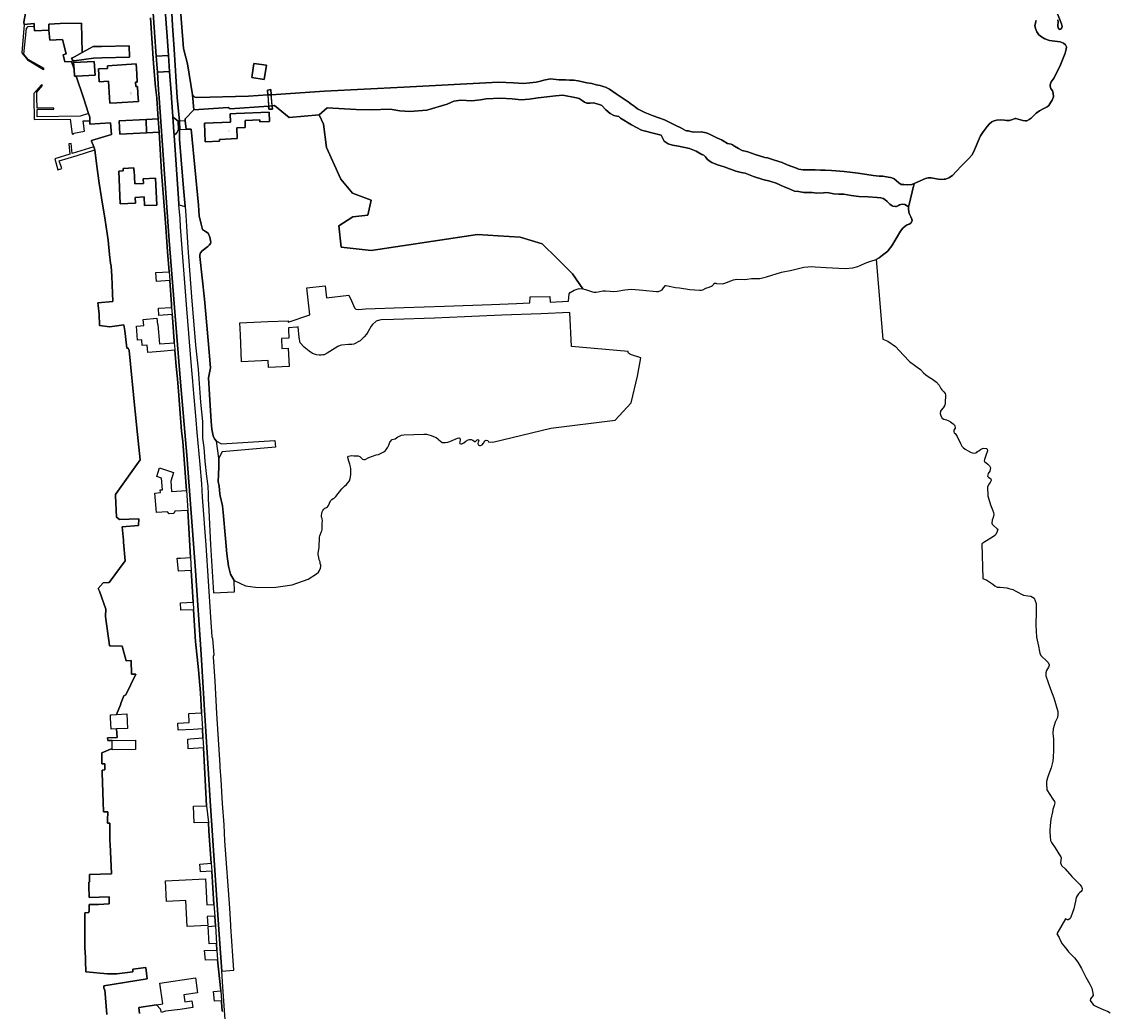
# Model space of a CAD drawing. Extents: x 130820 to 136569, y 465030 to 468172.
# Tile 3 of 41: x 133163 to 133609, y 465625 to 466031. Entities that reach past the tile are written whole.
import ezdxf
from ezdxf.enums import TextEntityAlignment as Align

# ---------------------------------------------------------------- set-up
doc = ezdxf.new("R2010")
doc.units = 0
for name, color, linetype in [('B-XX-GK-BESCHOEIING-G', 8, 'GK-BESCHOEIING'), ('B-XX-GR-BOS_GEMENGD-GV', 8, 'Continuous'), ('B-XX-GR-BOS_LOOF-GV', 8, 'Continuous'), ('B-XX-GR-GROENVOORZIENING-GV', 8, 'Continuous'), ('B-XX-KW-KUNSTWERK-GV', 8, 'Continuous'), ('B-XX-KW-KUNSTWERK_LANDHOOFD-GV', 8, 'Continuous'), ('B-XX-KW-KUNSTWERK_STEIGER-GV', 8, 'Continuous'), ('B-XX-OG-BEBOUWING-GV', 8, 'Continuous'), ('B-XX-OG-TERREIN_ERF-GV', 8, 'Continuous'), ('B-XX-OG-WATER-GV', 8, 'Continuous'), ('B-XX-OG-WATER_SLOOT-GV', 8, 'Continuous'), ('B-XX-VH-VERHARDING_GESLOTEN-GV', 8, 'Continuous'), ('B-XX-VH-VERHARDING_OPEN-GV', 8, 'Continuous')]:
    doc.layers.add(name, color=color, linetype=linetype)
doc.layers.add('N-WE-OG-BEBOUWING_HUISNUMMER-T25', color=7, linetype='Continuous', lineweight=25)
doc.styles.add('NLCS-ISO-M200-T25', font='NLCS-ISO.ttf', dxfattribs={"height": 0.5})
doc.linetypes.add('GK-BESCHOEIING', pattern='A,30,-5,[1,NLCS.SHX,S=1,R=0,X=0,Y=0],-5', length=40)

msp = doc.modelspace()

# ---------------------------------------------------------------- linework, layer by layer
at = {"layer": 'B-XX-GK-BESCHOEIING-G'}
for points in [[(133167.86, 466029.41), (133167.931, 466027.483), (133173.921, 466027.838)], [(133183.139, 466014.993), (133184.205, 466011.736)], [(133185.126, 466008.919), (133188.045, 466000), (133190.143, 465993.587), (133190.631, 465992.094), (133190.692, 465990.6), (133190.748, 465989.23), (133199.099, 465989.769), (133199.638, 465984.91), (133191.333, 465982.481), (133191.4, 465982.18)]]:
    msp.add_lwpolyline(points, dxfattribs=at)
at = {"layer": 'B-XX-GR-BOS_GEMENGD-GV'}
msp.add_lwpolyline([(133284.842, 465993.061), (133286.593, 465989.185), (133287.74, 465979.629), (133293.666, 465966.632), (133298.446, 465960.899), (133306.092, 465958.032), (133304.754, 465951.916), (133298.637, 465951.151), (133292.902, 465947.52), (133293.858, 465938.728), (133306.095, 465937.428), (133331.517, 465941.212), (133349.732, 465943.924), (133358.246, 465943.427), (133367.216, 465942.904), (133376.298, 465940.105), (133382.39, 465934.085), (133388.744, 465927.808), (133392.892, 465921.638), (133394.002, 465921.38), (133396.909, 465920.434), (133397.467, 465920.284), (133398.392, 465920.255), (133399.883, 465920.516), (133401.128, 465920.771), (133402.234, 465920.887), (133404.199, 465920.707), (133405.694, 465920.594), (133407.075, 465920.731), (133410.245, 465921.281), (133412.948, 465921.449), (133417.597, 465921.081), (133423.198, 465920.571), (133424.048, 465920.615), (133424.984, 465921.005), (133425.475, 465921.294), (133426.065, 465922.048), (133426.909, 465922.97), (133427.163, 465922.987), (133428.338, 465922.793), (133430.924, 465922.194), (133432.587, 465922.032), (133436.867, 465921.415), (133440.973, 465921.092), (133441.52, 465921.154), (133442.183, 465921.299), (133443.478, 465921.926), (133444.761, 465922.329), (133445.734, 465922.726), (133446.168, 465922.954), (133446.497, 465923.305), (133446.663, 465923.608), (133446.876, 465923.914), (133447.248, 465923.993), (133447.467, 465923.926), (133447.861, 465923.833), (133450.341, 465923.754), (133450.758, 465923.796), (133454.765, 465925.377), (133456.104, 465925.557), (133459.235, 465925.498), (133460.383, 465925.569), (133462.216, 465925.844), (133464.548, 465925.886), (133464.809, 465925.862), (133465.534, 465925.89), (133468.248, 465926.56), (133474.449, 465928.502), (133478.771, 465929.316), (133483.643, 465930.58), (133486.973, 465930.82), (133488.285, 465930.735), (133492.758, 465930.402), (133500.562, 465930.031), (133503.728, 465930.224), (133505.724, 465930.825), (133507.043, 465931.363), (133508.844, 465932.181), (133509.946, 465932.599), (133511.178, 465932.941), (133513.365, 465933.626), (133514.566, 465934.36), (133515.847, 465935.407), (133518.087, 465937.162), (133518.249, 465937.359), (133519.688, 465939.289), (133521.529, 465942.333), (133523.294, 465945.247), (133524.249, 465946.586), (133525.242, 465947.417), (133525.978, 465947.843), (133526.78, 465948.129), (133527.475, 465948.548), (133528.051, 465949.572), (133527.994, 465950.26), (133527.507, 465951.225), (133526.956, 465952.254), (133526.721, 465953.055), (133526.543, 465954.571), (133526.527, 465955.138), (133526.105, 465955.63), (133525.054, 465956.228), (133523.937, 465956.375), (133522.88, 465956.071), (133522.476, 465955.847), (133521.683, 465955.444), (133521.234, 465955.364), (133520.089, 465955.55), (133519.838, 465955.64), (133518.86, 465956.388), (133517.855, 465957.508), (133516.827, 465958.367), (133516.158, 465958.724), (133515.179, 465959.011), (133513.655, 465959.085), (133509.982, 465959.445), (133506.192, 465959.595), (133503.091, 465960.002), (133500.049, 465960.439), (133498.031, 465960.446), (133495.943, 465960.561), (133493.926, 465961.029), (133492.562, 465961.171), (133491.713, 465961.049), (133488.937, 465960.831), (133488.058, 465961.026), (133486.984, 465961.106), (133483.642, 465961.207), (133481.432, 465961.538), (133479.86, 465961.776), (133477.289, 465962.759), (133475.55, 465963.507), (133472.217, 465965.025), (133469.681, 465965.853), (133466.829, 465966.449), (133462.932, 465967.805), (133459.518, 465969.16), (133457.968, 465969.326), (133455.79, 465969.931), (133451, 465971.641), (133448.141, 465972.482), (133445.925, 465973.521), (133444.84, 465974.199), (133443.939, 465974.874), (133443.3, 465975.782), (133442.563, 465976.429), (133441.828, 465976.798), (133440.132, 465977.752), (133439.493, 465978.174), (133436.731, 465979.252), (133432.231, 465980.199), (133429.732, 465980.541), (133427.943, 465981.198), (133426.364, 465982.276), (133425.099, 465984.66), (133422.96, 465985.2), (133417.06, 465986.74), (133412.88, 465988.98), (133408.4, 465991.68), (133407.745, 465992.294), (133406.844, 465992.448), (133405.674, 465992.744), (133404.207, 465993.617), (133402.361, 465995.067), (133400.717, 465996.838), (133400.5, 465996.96), (133397.442, 465998.008), (133396.022, 465997.896), (133394.647, 465997.896), (133393.595, 465998.26), (133392.685, 465998.906), (133391.389, 465999.768), (133390.36, 466000), (133384.783, 466001.119), (133381.734, 466000.896), (133379.413, 466000.585), (133374.65, 466000), (133370.958, 465999.52), (133367.695, 465999.192), (133363.98, 465999.64), (133359.2, 465999.86), (133353.24, 465999.58), (133350.98, 465999.18), (133347.44, 465998.76), (133342.94, 465999.08), (133340.04, 465998.7), (133337.34, 465997.48), (133329.02, 465994.98), (133321.92, 465994.46), (133317.9, 465994.74), (133313.92, 465995.3), (133306.14, 465995.14), (133300.018, 465995.236), (133288.009, 465995.853)], close=True, dxfattribs=at)
at = {"layer": 'B-XX-GR-BOS_LOOF-GV'}
for points in [[(133227.485, 466041.52), (133229.152, 466020.221), (133230.692, 466014.025), (133232.865, 466001.223), (133233.821, 466000.307), (133234.552, 466000.137), (133255.79, 466000.684), (133263.749, 466001.21), (133263.617, 466003.182), (133264.907, 466003.488), (133265.09, 466001.298), (133286.94, 466002.741), (133319.532, 466004.449), (133358.315, 466006.491), (133364.575, 466006.123), (133368.68, 466005.86), (133373.751, 466006.436), (133375.543, 466006.801), (133376.939, 466007.288), (133379.681, 466007.834), (133383.151, 466007.44), (133385.778, 466007.344), (133387.512, 466007.324), (133389.267, 466007.307), (133390.988, 466006.963), (133394.627, 466006.239), (133396.675, 466005.86), (133398.406, 466005.377), (133400.032, 466005.082), (133401.366, 466004.666), (133402.273, 466004.431), (133403.886, 466003.607), (133406.642, 466001.724), (133412.009, 465998.064), (133412.851, 465997.486), (133413.988, 465996.544), (133415.374, 465995.513), (133418.411, 465994.039), (133421.881, 465992.677), (133426.411, 465990.931), (133431.093, 465988.627), (133433.165, 465987.746), (133435.059, 465986.568), (133435.638, 465986.443), (133436.312, 465986.527), (133437.197, 465986.234), (133437.872, 465986.038), (133438.526, 465985.905), (133441.516, 465986.002), (133443.537, 465985.716), (133444.603, 465985.216), (133447.911, 465983.561), (133449.9, 465982.722), (133451.159, 465981.951), (133451.679, 465981.645), (133452.356, 465981.299), (133453.791, 465980.975), (133454.395, 465980.758), (133455.149, 465980.188), (133456.835, 465979.161), (133458.392, 465978.47), (133460.643, 465977.811), (133463.646, 465976.807), (133467.669, 465975.522), (133468.74, 465975.334), (133469.508, 465975.164), (133470.717, 465974.708), (133471.628, 465974.377), (133474.724, 465973.528), (133476.818, 465972.5), (133480.558, 465971.107), (133481.496, 465970.737), (133483.348, 465970.5), (133485.661, 465970.538), (133488.281, 465970.539), (133490.442, 465970.317), (133492.402, 465970.354), (133494.934, 465970.158), (133500.188, 465969.796), (133505.922, 465969.046), (133512.016, 465968.181), (133514.505, 465967.924), (133516.043, 465967.842), (133518.203, 465967.416), (133519.168, 465967.287), (133519.762, 465967.133), (133520.658, 465966.757), (133521.692, 465965.908), (133522.628, 465965.076), (133523.59, 465964.485), (133524.686, 465964.409), (133526.35, 465964.346), (133527.923, 465964.516), (133528.945, 465964.848), (133533.514, 465966.882), (133534.654, 465967.146), (133535.908, 465967.159), (133539.631, 465966.558), (133541.266, 465966.609), (133541.806, 465966.661), (133543.09, 465967.172), (133544.635, 465968.144), (133548.1, 465971.876), (133551.053, 465974.83), (133552.638, 465976.646), (133553.648, 465978.735), (133555.569, 465983.174), (133556.129, 465984.374), (133556.878, 465985.603), (133557.628, 465986.682), (133558.813, 465988.204), (133559.821, 465989.355), (133560.819, 465990.162), (133561.367, 465990.428), (133562.713, 465990.872), (133564.207, 465990.931), (133565.892, 465990.87), (133566.82, 465990.767), (133567.428, 465990.657), (133568.075, 465990.779), (133568.827, 465991.045), (133570.398, 465991.491), (133570.665, 465991.5), (133573.54, 465990.776), (133574.632, 465990.592), (133575.066, 465990.627), (133576.145, 465991.136), (133576.832, 465991.67), (133577.598, 465992.388), (133578.915, 465993.683), (133580.294, 465994.731), (133582.083, 465995.628), (133583.417, 465996.284), (133584.184, 465996.927), (133585.001, 465998.198), (133585.511, 465999.101), (133586.004, 466000.387), (133585.954, 466001.975), (133585.597, 466002.862), (133584.993, 466003.892), (133584.647, 466004.845), (133584.731, 466005.394), (133585.142, 466006.517), (133586.306, 466008.238), (133588.91, 466013.511), (133590.869, 466018.385), (133591.309, 466019.93), (133591.356, 466020.912), (133591.034, 466021.718), (133590.141, 466022.405), (133588.8, 466023.065), (133586.546, 466023.263), (133584.394, 466023.498), (133582.489, 466024.2), (133581.112, 466025.09), (133580.061, 466025.891), (133579.189, 466027.116), (133578.633, 466028.444), (133578.447, 466029.743), (133578.964, 466031.749)], [(133587.846, 466031.996), (133588.029, 466031.05), (133587.88, 466029.7), (133587.956, 466028.684), (133588.373, 466028.159), (133588.701, 466028.124), (133588.997, 466028.149), (133589.354, 466028.536), (133589.615, 466029.325), (133589.369, 466030.39), (133587.644, 466034.47)]]:
    msp.add_lwpolyline(points, dxfattribs=at)
msp.add_lwpolyline([(133262.269, 466007.608), (133257.132, 466008.319), (133257.977, 466014.143), (133263.161, 466013.391)], close=True, dxfattribs=at)
at = {"layer": 'B-XX-GR-GROENVOORZIENING-GV'}
for points in [[(133221.47, 466037.969), (133222.53, 466023.231), (133222.946, 466017.391), (133223.411, 466010.867), (133224.167, 466000.255), (133224.185, 466000), (133224.727, 465992.187), (133224.885, 465992.04), (133225.64, 465991.34), (133226.89, 465990.436), (133227.432, 465990.468), (133226.94, 465996.1), (133226.58, 466000), (133225.344, 466020.038), (133224.658, 466029.703), (133224.323, 466034.82), (133224.15, 466038.49), (133222.02, 466038.423)], [(133227.2, 465956.16), (133229.834, 465955.476), (133229.06, 465963), (133228.2, 465974.6), (133227.54, 465983.08), (133227.411, 465986.87), (133227.569, 465987.046), (133227.057, 465987.024), (133226.36, 465985.7), (133225.353, 465984.661), (133225.26, 465984.549), (133227.104, 465958.762), (133227.187, 465956.36)]]:
    msp.add_lwpolyline(points, close=True, dxfattribs=at)
at = {"layer": 'B-XX-KW-KUNSTWERK-GV'}
for points in [[(133263.749, 466001.21), (133264.052, 465996.663), (133264.14, 465995.34), (133265.586, 465995.374), (133265.469, 465996.769), (133265.09, 466001.298), (133264.907, 466003.488), (133263.617, 466003.182)], [(133226.89, 465990.436), (133227.057, 465987.024), (133227.569, 465987.046), (133230.153, 465987.157), (133229.821, 465990.611), (133227.432, 465990.468)]]:
    msp.add_lwpolyline(points, close=True, dxfattribs=at)
at = {"layer": 'B-XX-KW-KUNSTWERK_LANDHOOFD-GV'}
for points in [[(133263.617, 466003.182), (133263.749, 466001.21), (133265.09, 466001.298), (133264.907, 466003.488)], [(133264.052, 465996.663), (133264.14, 465995.34), (133265.586, 465995.374), (133265.469, 465996.769)]]:
    msp.add_lwpolyline(points, close=True, dxfattribs=at)
at = {"layer": 'B-XX-KW-KUNSTWERK_STEIGER-GV'}
for points in [[(133163.635, 466017.938), (133164.658, 466028.535), (133165.37, 466029.227), (133167.86, 466029.41), (133167.821, 466030.485), (133163.749, 466030.159), (133162.761, 466018.492), (133165.086, 466015.564), (133171.621, 466011.658), (133171.896, 466012.052), (133165.389, 466015.796)], [(133183.393, 465985.113), (133184.159, 465985.272), (133184.129, 465985.559), (133188.462, 465986.286), (133187.977, 465990.558), (133190.692, 465990.6), (133190.631, 465992.094), (133190.143, 465993.587), (133186.759, 465992.461), (133169.086, 465992.254), (133169.075, 465995.221), (133175.981, 465995.365), (133175.969, 465995.781), (133169.046, 465995.791), (133168.97, 466000), (133168.928, 466002.367), (133171.266, 466005.066), (133170.893, 466005.397), (133167.731, 466001.818), (133167.759, 466000), (133167.896, 465991.068), (133182.67, 465991.235)], [(133192.78, 465978.64), (133192.3, 465979.96), (133183.42, 465977.2), (133183.06, 465981.3), (133182.06, 465981.14), (133182.52, 465976.94), (133176.28, 465975.04), (133177.58, 465970.54), (133179.18, 465970.98), (133178.04, 465974.16), (133185.5, 465976.3)]]:
    msp.add_lwpolyline(points, close=True, dxfattribs=at)
at = {"layer": 'B-XX-OG-BEBOUWING-GV'}
for points in [[(133183.8, 466015.142), (133184.266, 466015.206), (133192.128, 466016.277), (133195.666, 466016.371), (133206.918, 466016.672), (133206.791, 466021.421), (133195.54, 466021.121), (133192.002, 466021.027), (133187.477, 466018.578), (133184.364, 466016.893), (133183.195, 466016.26)], [(133184.205, 466011.736), (133184.36, 466008.877), (133185.126, 466008.919), (133192.819, 466009.337), (133192.512, 466014.987), (133184.053, 466014.527)], [(133194.203, 466011.879), (133194.547, 466006.64), (133198.311, 466006.859), (133198.715, 466000), (133198.844, 465997.809), (133201.826, 465997.985), (133210.639, 465998.481), (133210.551, 466000), (133210.448, 466001.771), (133210.277, 466004.666), (133209.573, 466004.622), (133209.468, 466006.413), (133210.174, 466006.457), (133209.984, 466009.859), (133209.756, 466013.91), (133197.936, 466013.218), (133198.002, 466012.103)], [(133262.269, 466007.608), (133263.161, 466013.391), (133257.977, 466014.143), (133257.132, 466008.319)], [(133214.003, 465985.705), (133213.763, 465991.074), (133202.763, 465990.563), (133203.035, 465985.153)], [(133260.398, 465990.961), (133260.431, 465990.175), (133264.407, 465990.341), (133264.247, 465994.168), (133250.718, 465993.62), (133248.25, 465993.52), (133248.391, 465990.043), (133237.75, 465989.613), (133238.024, 465981.954), (133243.88, 465982.191), (133243.849, 465982.981), (133251.114, 465983.275), (133250.935, 465987.722), (133254.483, 465987.866), (133254.364, 465990.709)], [(133208.731, 465971.274), (133204.356, 465971.087), (133204.401, 465970.048), (133202.613, 465969.972), (133203.19, 465956.545), (133209.445, 465956.814), (133209.344, 465959.172), (133212.941, 465959.327), (133213.107, 465955.782), (133218.14, 465955.998), (133217.648, 465967.009), (133212.603, 465966.793), (133212.687, 465964.845), (133209.101, 465964.692), (133208.864, 465970.237), (133208.775, 465970.234)]]:
    msp.add_lwpolyline(points, close=True, dxfattribs=at)
at = {"layer": 'B-XX-OG-TERREIN_ERF-GV'}
for points in [[(133165.588, 466041.596), (133163.597, 466031.044), (133163.749, 466030.159), (133167.821, 466030.485), (133167.86, 466029.41), (133167.931, 466027.483), (133173.921, 466027.838), (133173.857, 466030.211), (133178.58, 466030.519), (133187.205, 466030.612), (133187.477, 466018.578), (133192.002, 466021.027), (133195.54, 466021.121), (133206.791, 466021.421), (133206.918, 466016.672), (133195.666, 466016.371), (133192.128, 466016.277), (133184.266, 466015.206), (133183.8, 466015.142), (133183.139, 466014.993), (133184.205, 466011.736), (133184.053, 466014.527), (133192.512, 466014.987), (133192.819, 466009.337), (133185.126, 466008.919), (133188.045, 466000), (133190.143, 465993.587), (133190.631, 465992.094), (133190.692, 465990.6), (133190.748, 465989.23), (133199.099, 465989.769), (133199.638, 465984.91), (133191.333, 465982.481), (133191.4, 465982.18), (133192.3, 465979.96), (133192.78, 465978.64), (133193.58, 465971.98), (133194.5, 465965.04), (133195.52, 465958.92), (133197, 465949.86), (133198.22, 465941.58), (133198.78, 465935.72), (133199.18, 465932.18), (133199.48, 465930.92), (133199.76, 465926.82), (133199.8, 465923.28), (133200.1, 465916.42), (133193.942, 465915.903), (133194.06, 465914.84), (133194.46, 465911.24), (133194.685, 465906.625), (133198.86, 465906.02), (133204.673, 465906.856), (133204.98, 465904.38), (133205.68, 465898.5), (133205.828, 465897.255), (133206.38, 465897.32), (133206.785, 465896.317), (133209.14, 465872.504), (133209.243, 465871.463), (133209.93, 465864.515), (133211.403, 465851.411), (133201.558, 465837.668), (133201.23, 465837.211), (133201.253, 465836.667), (133201.617, 465827.971), (133202.833, 465826.929), (133210.85, 465827.274), (133210.669, 465824.564), (133204.007, 465823.994), (133204.483, 465818.499), (133204.553, 465817.695), (133205.221, 465809.985), (133198.677, 465801.149), (133196.097, 465801.032), (133194.154, 465798.739), (133194.593, 465797.528), (133197.271, 465790.154), (133197.18, 465787.28), (133197.2, 465786.06), (133198.58, 465776.34), (133198.757, 465775.091), (133203.92, 465774.98), (133205.58, 465768.98), (133207.62, 465769.14), (133207.717, 465763.537), (133209.58, 465763.571), (133205.46, 465755), (133204.6, 465754.58), (133203.58, 465751.92), (133203.22, 465750.88), (133201.667, 465746.944), (133205.804, 465747.188), (133206.12, 465741.275), (133201.657, 465741.036), (133201.841, 465737.491), (133197.943, 465737.355), (133198.096, 465736.298), (133199.835, 465736.368), (133209.371, 465736.457), (133209.399, 465732.604), (133199.871, 465732.466), (133199.865, 465733.083), (133195.576, 465731.194), (133195.621, 465726.754), (133196.831, 465726.763), (133196.806, 465724.23), (133195.755, 465724.123), (133195.792, 465723.058), (133196.357, 465707.029), (133198.004, 465707.05), (133197.904, 465703.6), (133197.868, 465702.369), (133198.826, 465702.323), (133198.88, 465699.9), (133198.889, 465698.84), (133198.92, 465695.1), (133198.991, 465693.736), (133199.621, 465681.566), (133190.6, 465681.26), (133190.56, 465678.22), (133190.23, 465678.215), (133190.28, 465676.84), (133190.46, 465671.84), (133198.588, 465672.173), (133198.625, 465669.33), (133194.3, 465669.06), (133190.38, 465669.02), (133190.46, 465666.16), (133190.22, 465666.16), (133190.22, 465665.66), (133188.78, 465665.62), (133188.597, 465665.64), (133188.62, 465664.44), (133188.66, 465662.34), (133188.58, 465653.94), (133188.7, 465651.34), (133188.88, 465647.32), (133188.93, 465645.861), (133189.08, 465641.44), (133197.88, 465640.56), (133201.78, 465640.52), (133208.3, 465641.36), (133208.3, 465642.48), (133213.62, 465643.14), (133214.26, 465638.46), (133196.46, 465635.66), (133196.48, 465635.1), (133196.516, 465634.096), (133196.86, 465634.08), (133197.66, 465623.9)], [(133245.055, 465625.141), (133245.04, 465625.34), (133244.76, 465628.98), (133244.719, 465629.528), (133241.789, 465629.369), (133241.483, 465633.358), (133244.413, 465633.517), (133243.044, 465646.316), (133238.138, 465646.177), (133237.728, 465650.133), (133242.813, 465650.272), (133242.627, 465653.003), (133239.697, 465652.844), (133239.25, 465660.03), (133242.18, 465660.189), (133241.931, 465664.181), (133238.878, 465664.016), (133239.054, 465660.336), (133230.626, 465659.932), (133230.113, 465670.645), (133222.086, 465670.261), (133221.684, 465678.666), (133238.132, 465679.581), (133238.645, 465668.874), (133241.62, 465669.035), (133240.78, 465682.66), (133236.081, 465682.346), (133235.766, 465685.52), (133240.46, 465685.9), (133239.5, 465699.06), (133239.36, 465702.7), (133233.44, 465702.501), (133233.24, 465709.351), (133238.54, 465709.44), (133237.36, 465733.36), (133231.072, 465732.921), (133230.949, 465736.877), (133231.93, 465736.93), (133237.111, 465737.349), (133236.878, 465741.085), (133233.026, 465740.843), (133226.988, 465740.515), (133226.829, 465743.434), (133231.479, 465743.714), (133231.256, 465747.423), (133236.469, 465747.635), (133236.46, 465747.88), (133236.06, 465755.8), (133235.28, 465765.28), (133234.08, 465776.94), (133233.276, 465789.973), (133228.063, 465789.761), (133227.868, 465792.855), (133233.081, 465793.067), (133232.26, 465806.04), (133227.047, 465805.828), (133226.552, 465811.11), (133227.924, 465811.17), (133231.978, 465811.333), (133230.947, 465830.719), (133225.628, 465830.356), (133225.186, 465829.415), (133223.254, 465829.281), (133222.52, 465830.135), (133218.096, 465829.827), (133217.407, 465837.826), (133219.686, 465838.025), (133219.592, 465839.14), (133220.44, 465839.222), (133220.129, 465843.949), (133218.112, 465844.699), (133219.33, 465848.187), (133225.006, 465846.287), (133223.893, 465842.759), (133224.228, 465838.422), (133230.383, 465838.85), (133228.78, 465859.06), (133228.34, 465863.24), (133227.84, 465868.72), (133227.2, 465877.84), (133226.66, 465884.74), (133226.08, 465889.82), (133225.581, 465896.441), (133219.707, 465895.949), (133214.526, 465895.515), (133214.274, 465898.525), (133212.172, 465898.349), (133211.969, 465900.765), (133210.29, 465900.624), (133209.813, 465906.32), (133211.492, 465906.461), (133212.8, 465906.571), (133212.589, 465909.07), (133218.2, 465909.554), (133218.407, 465906.998), (133218.557, 465907.011), (133219.226, 465899.039), (133219.446, 465899.058), (133225.312, 465899.429), (133225.26, 465900), (133224.64, 465909.94), (133224.531, 465911.1), (133219.014, 465910.749), (133218.792, 465913.641), (133224.258, 465913.989), (133224.14, 465915.24), (133223.465, 465925.035), (133218.023, 465924.689), (133217.779, 465928.281), (133223.221, 465928.627), (133222.54, 465936.96), (133221.8, 465946.98), (133220.1, 465969.54), (133219.107, 465985.986), (133214.003, 465985.705), (133203.035, 465985.153), (133202.763, 465990.563), (133213.763, 465991.074), (133218.679, 465991.392), (133218.139, 465999.727), (133218.121, 466000), (133217.619, 466004.459), (133216.841, 466014.051), (133215.543, 466032.838)], [(133211.054, 465624.248), (133210.803, 465626.789), (133218.028, 465627.86), (133220.6, 465628.241), (133219.349, 465636.677), (133233.989, 465638.932), (133234.899, 465632.789), (133229.249, 465631.952), (133229.679, 465629.049), (133232.58, 465629.479), (133232.99, 465626.709), (133227.716, 465625.928), (133221.78, 465625.28), (133220.107, 465624.654)]]:
    msp.add_lwpolyline(points, dxfattribs=at)
for points in [[(133173.921, 466027.838), (133174.251, 466023.672), (133179.47, 466023.889), (133180.954, 466018.019), (133179.781, 466017.682), (133180.475, 466014.807), (133183.139, 466014.993), (133183.8, 466015.142), (133183.195, 466016.26), (133184.364, 466016.893), (133187.477, 466018.578), (133187.205, 466030.612), (133178.58, 466030.519), (133173.857, 466030.211)], [(133194.203, 466011.879), (133198.002, 466012.103), (133197.936, 466013.218), (133209.756, 466013.91), (133209.984, 466009.859), (133210.174, 466006.457), (133209.468, 466006.413), (133209.573, 466004.622), (133210.277, 466004.666), (133210.448, 466001.771), (133210.551, 466000), (133210.639, 465998.481), (133201.826, 465997.985), (133198.844, 465997.809), (133198.715, 466000), (133198.311, 466006.859), (133194.547, 466006.64)], [(133229.821, 465990.611), (133230.153, 465987.157), (133232.218, 465987.219), (133235.309, 465956.018), (133235.554, 465951.57), (133236.433, 465948.179), (133236.956, 465946.028), (133238.118, 465945.226), (133239.18, 465944.444), (133239.942, 465942.901), (133240.322, 465940.857), (133240.162, 465940.296), (133239.681, 465939.575), (133239.12, 465938.953), (133236.715, 465937.29), (133236.114, 465936.408), (133235.853, 465935.627), (133235.873, 465934.945), (133237.757, 465917.41), (133239.18, 465900.395), (133240.226, 465889.198), (133239.358, 465885.061), (133239.74, 465878.22), (133240.479, 465867.245), (133240.678, 465864.086), (133241.26, 465861.263), (133241.857, 465860.082), (133242.649, 465859.07), (133244.642, 465857.986), (133266.639, 465859.374), (133266.886, 465856.628), (133245, 465854.7), (133243.58, 465852.16), (133243.64, 465848.8), (133243.44, 465845.32), (133243.38, 465842.52), (133243.717, 465840.731), (133243.959, 465837.496), (133244.18, 465836.76), (133245.06, 465832.62), (133245.326, 465829.851), (133246.345, 465819.235), (133246.956, 465812.876), (133247.64, 465807.86), (133248.4, 465804.52), (133249.88, 465801.96), (133254.56, 465799.72), (133259.58, 465799.04), (133267.02, 465799.22), (133273.76, 465800.24), (133280.24, 465802.46), (133283.723, 465804.714), (133284.46, 465805.379), (133284.864, 465806.037), (133285.348, 465807.039), (133285.472, 465807.681), (133285.422, 465808.222), (133285.231, 465808.962), (133285.128, 465809.552), (133284.797, 465810.489), (133284.672, 465811.353), (133284.438, 465812.103), (133284.416, 465812.403), (133284.427, 465813.213), (133284.731, 465815.472), (133284.96, 465819.719), (133285.052, 465820.281), (133285.29, 465820.952), (133285.654, 465821.741), (133285.914, 465822.393), (133286.056, 465822.946), (133286.049, 465823.702), (133286.018, 465824.285), (133286.003, 465825.446), (133286.099, 465826.243), (133285.994, 465827.332), (133285.794, 465827.909), (133285.723, 465828.635), (133285.835, 465829.39), (133286.008, 465830.127), (133286.274, 465830.714), (133286.628, 465831.217), (133287.084, 465831.624), (133287.52, 465831.764), (133287.854, 465831.851), (133288.261, 465832.169), (133288.623, 465832.767), (133289.468, 465834.604), (133289.957, 465835.264), (133290.484, 465835.643), (133290.946, 465835.78), (133291.615, 465836.399), (133294.134, 465839.628), (133295.22, 465840.682), (133296.006, 465841.395), (133296.605, 465842.038), (133297.173, 465842.831), (133297.532, 465843.765), (133297.731, 465845.279), (133297.764, 465846.63), (133297.726, 465847.771), (133297.694, 465848.615), (133297.351, 465849.742), (133296.984, 465850.964), (133296.672, 465851.911), (133296.576, 465852.584), (133296.766, 465852.918), (133297.486, 465853.131), (133298.08, 465853.189), (133298.963, 465853.183), (133299.892, 465853.175), (133300.751, 465853.138), (133301.492, 465852.882), (133301.91, 465852.395), (133302.498, 465851.75), (133303.082, 465851.542), (133303.669, 465851.608), (133305.105, 465852.479), (133308.222, 465853.502), (133309.059, 465853.707), (133309.702, 465853.975), (133310.555, 465854.305), (133311.34, 465854.791), (133311.945, 465855.263), (133312.442, 465855.86), (133312.885, 465856.607), (133313.299, 465857.557), (133313.737, 465858.678), (133314.675, 465859.827), (133315.982, 465860.114), (133317.112, 465860.871), (133317.693, 465861.21), (133318.562, 465861.539), (133319.501, 465861.673), (133327.713, 465862.008), (133328.236, 465862.004), (133328.821, 465861.961), (133329.804, 465861.68), (133330.794, 465861.446), (133331.666, 465861.049), (133332.756, 465860.673), (133333.44, 465860.121), (133333.881, 465859.68), (133334.517, 465859.066), (133335.209, 465858.639), (133335.888, 465858.525), (133336.59, 465858.527), (133337.53, 465858.707), (133338.375, 465858.959), (133341.518, 465860.372), (133342.05, 465860.462), (133342.479, 465860.341), (133342.567, 465859.622), (133342.468, 465858.904), (133342.418, 465858.506), (133342.493, 465858.123), (133342.883, 465858.003), (133343.328, 465858.069), (133344.089, 465858.454), (133344.953, 465859.065), (133345.864, 465859.698), (133346.404, 465859.811), (133347.153, 465859.759), (133347.791, 465859.551), (133348.312, 465859.133), (133348.662, 465858.888), (133348.951, 465858.956), (133349.165, 465859.259), (133349.535, 465859.733), (133350.005, 465859.854), (133350.215, 465859.696), (133350.251, 465859.337), (133350.035, 465858.706), (133349.93, 465858.207), (133350.035, 465857.651), (133350.494, 465857.359), (133351.025, 465857.347), (133351.589, 465857.577), (133352.149, 465858.33), (133352.758, 465859.325), (133353.313, 465859.54), (133353.953, 465859.34), (133354.257, 465858.86), (133356.068, 465858.786), (133379.883, 465864.529), (133406.24, 465867.754), (133412.832, 465874.926), (133415.353, 465885.781), (133416.752, 465893.34), (133412.961, 465894.526), (133412.16, 465894.928), (133411.755, 465895.262), (133411.539, 465895.625), (133411.536, 465895.924), (133388.259, 465898.02), (133387.578, 465911.894), (133375.702, 465911.379), (133359.706, 465910.843), (133344.398, 465910.155), (133332.118, 465909.622), (133315.296, 465909.098), (133310.272, 465908.884), (133309.477, 465908.762), (133308.154, 465908.377), (133306.631, 465907.062), (133306.076, 465906.356), (133304.817, 465904.085), (133304.186, 465903.099), (133303.291, 465901.955), (133301.576, 465900.353), (133298.966, 465898.999), (133298.223, 465898.821), (133296.785, 465898.836), (133293.942, 465898.582), (133293.456, 465898.4), (133292.442, 465897.956), (133288.059, 465895.248), (133286.787, 465894.603), (133286.296, 465894.517), (133285.554, 465894.468), (133284.814, 465894.472), (133283.72, 465894.551), (133282.098, 465895.073), (133280.644, 465896.103), (133278.56, 465897.744), (133277.012, 465899.531), (133276.625, 465901.635), (133276.229, 465906.004), (133275.66, 465905.92), (133272.155, 465905.685), (133272.188, 465904.922), (133272.303, 465901.404), (133269.326, 465901.241), (133269.504, 465897.172), (133272.113, 465897.286), (133272.442, 465889.78), (133264.002, 465889.41), (133263.879, 465892.226), (133252.926, 465891.746), (133252.444, 465902.735), (133252.227, 465907.702), (133263.758, 465908.207), (133272.029, 465908.569), (133272.054, 465907.993), (133280.939, 465911.003), (133279.655, 465922.012), (133287.225, 465922.895), (133287.812, 465917.998), (133296.94, 465919.08), (133298.02, 465916.7), (133299.26, 465913.88), (133299.84, 465913.24), (133301.04, 465913.12), (133303.72, 465913.38), (133319.46, 465913.92), (133336.24, 465914.48), (133355.52, 465915.18), (133365.74, 465915.62), (133371.22, 465915.88), (133371.32, 465918.32), (133379.42, 465918.52), (133379.52, 465916.2), (133387.14, 465916.54), (133387.18, 465918.04), (133387.29, 465919.569), (133387.754, 465920.101), (133389.426, 465921.063), (133390.654, 465921.573), (133391.488, 465921.722), (133392.892, 465921.638), (133388.744, 465927.808), (133382.39, 465934.085), (133376.298, 465940.105), (133367.216, 465942.904), (133358.246, 465943.427), (133349.732, 465943.924), (133331.517, 465941.212), (133306.095, 465937.428), (133293.858, 465938.728), (133292.902, 465947.52), (133298.637, 465951.151), (133304.754, 465951.916), (133306.092, 465958.032), (133298.446, 465960.899), (133293.666, 465966.632), (133287.74, 465979.629), (133286.593, 465989.185), (133284.842, 465993.061), (133272.409, 465992.006), (133266.386, 465996.838), (133265.469, 465996.769), (133265.586, 465995.374), (133264.14, 465995.34), (133264.052, 465996.663), (133248.31, 465995.486), (133247.509, 465996.003), (133233.396, 465995.051), (133229.76, 465991.467)], [(133213.763, 465991.074), (133214.003, 465985.705), (133219.107, 465985.986), (133218.679, 465991.392)], [(133260.398, 465990.961), (133254.364, 465990.709), (133254.483, 465987.866), (133250.935, 465987.722), (133251.114, 465983.275), (133243.849, 465982.981), (133243.88, 465982.191), (133238.024, 465981.954), (133237.75, 465989.613), (133248.391, 465990.043), (133248.25, 465993.52), (133250.718, 465993.62), (133264.247, 465994.168), (133264.407, 465990.341), (133260.431, 465990.175)], [(133208.731, 465971.274), (133208.775, 465970.234), (133208.864, 465970.237), (133209.101, 465964.692), (133212.687, 465964.845), (133212.603, 465966.793), (133217.648, 465967.009), (133218.14, 465955.998), (133213.107, 465955.782), (133212.941, 465959.327), (133209.344, 465959.172), (133209.445, 465956.814), (133203.19, 465956.545), (133202.613, 465969.972), (133204.401, 465970.048), (133204.356, 465971.087)]]:
    msp.add_lwpolyline(points, close=True, dxfattribs=at)
at = {"layer": 'B-XX-OG-WATER-GV'}
for points in [[(133197.66, 465623.9), (133196.86, 465634.08), (133196.516, 465634.096), (133196.48, 465635.1), (133196.46, 465635.66), (133214.26, 465638.46), (133213.62, 465643.14), (133208.3, 465642.48), (133208.3, 465641.36), (133201.78, 465640.52), (133197.88, 465640.56), (133189.08, 465641.44), (133188.93, 465645.861), (133188.88, 465647.32), (133188.7, 465651.34), (133188.58, 465653.94), (133188.66, 465662.34), (133188.62, 465664.44), (133188.597, 465665.64), (133188.78, 465665.62), (133190.22, 465665.66), (133190.22, 465666.16), (133190.46, 465666.16), (133190.38, 465669.02), (133194.3, 465669.06), (133198.625, 465669.33), (133198.588, 465672.173), (133190.46, 465671.84), (133190.28, 465676.84), (133190.23, 465678.215), (133190.56, 465678.22), (133190.6, 465681.26), (133199.621, 465681.566), (133198.991, 465693.736), (133198.92, 465695.1), (133198.889, 465698.84), (133198.88, 465699.9), (133198.826, 465702.323), (133197.868, 465702.369), (133197.904, 465703.6), (133198.004, 465707.05), (133196.357, 465707.029), (133195.792, 465723.058), (133195.755, 465724.123), (133196.806, 465724.23), (133196.831, 465726.763), (133195.621, 465726.754), (133195.576, 465731.194), (133199.865, 465733.083), (133199.835, 465736.368), (133198.096, 465736.298), (133197.943, 465737.355), (133201.841, 465737.491), (133201.657, 465741.036), (133199.46, 465740.919), (133199.208, 465745.643), (133199.146, 465746.795), (133199.377, 465746.809), (133201.667, 465746.944), (133203.22, 465750.88), (133203.58, 465751.92), (133204.6, 465754.58), (133205.46, 465755), (133209.58, 465763.571), (133207.717, 465763.537), (133207.62, 465769.14), (133205.58, 465768.98), (133203.92, 465774.98), (133198.757, 465775.091), (133198.58, 465776.34), (133197.2, 465786.06), (133197.18, 465787.28), (133197.271, 465790.154), (133194.593, 465797.528), (133194.154, 465798.739), (133196.097, 465801.032), (133198.677, 465801.149), (133205.221, 465809.985), (133204.553, 465817.695), (133204.483, 465818.499), (133204.007, 465823.994), (133210.669, 465824.564), (133210.85, 465827.274), (133202.833, 465826.929), (133201.617, 465827.971), (133201.253, 465836.667), (133201.23, 465837.211), (133201.558, 465837.668), (133211.403, 465851.411), (133209.93, 465864.515), (133209.243, 465871.463), (133209.14, 465872.504), (133206.785, 465896.317), (133206.38, 465897.32), (133205.828, 465897.255), (133205.68, 465898.5), (133204.98, 465904.38), (133204.673, 465906.856), (133198.86, 465906.02), (133194.685, 465906.625), (133194.46, 465911.24), (133194.06, 465914.84), (133193.942, 465915.903), (133200.1, 465916.42), (133199.8, 465923.28), (133199.76, 465926.82), (133199.48, 465930.92), (133199.18, 465932.18), (133198.78, 465935.72), (133198.22, 465941.58), (133197, 465949.86), (133195.52, 465958.92), (133194.5, 465965.04), (133193.58, 465971.98), (133192.78, 465978.64), (133192.3, 465979.96), (133191.4, 465982.18), (133191.333, 465982.481), (133199.638, 465984.91), (133199.099, 465989.769), (133190.748, 465989.23), (133190.692, 465990.6), (133190.631, 465992.094), (133190.143, 465993.587), (133188.045, 466000), (133185.126, 466008.919), (133184.36, 466008.877), (133184.205, 466011.736), (133183.139, 466014.993), (133180.475, 466014.807), (133179.781, 466017.682), (133180.954, 466018.019), (133179.47, 466023.889), (133174.251, 466023.672), (133173.921, 466027.838), (133167.931, 466027.483), (133167.86, 466029.41), (133167.821, 466030.485), (133163.749, 466030.159), (133163.597, 466031.044), (133165.588, 466041.596)], [(133224.323, 466034.82), (133224.658, 466029.703), (133225.344, 466020.038), (133226.58, 466000), (133226.94, 465996.1), (133227.432, 465990.468), (133227.46, 465990.148), (133227.6, 465987.08), (133227.569, 465987.046), (133227.411, 465986.87), (133227.54, 465983.08), (133228.2, 465974.6), (133229.06, 465963), (133229.834, 465955.476), (133230.094, 465951.675), (133230.388, 465947.38), (133230.9, 465938.5), (133232.4, 465918.38), (133234.06, 465898.5), (133235.082, 465888.681), (133235.46, 465884.68), (133236.14, 465875.12), (133236.901, 465867.143), (133236.927, 465863.578), (133236.98, 465860.36), (133237.5, 465856.54), (133237.9, 465850.86), (133238.5, 465844.66), (133239.034, 465840.699), (133239.174, 465837.407), (133239.24, 465835.34), (133239.457, 465830.876), (133240.21, 465816.58), (133240.86, 465805.66), (133241.437, 465796.928), (133250.022, 465797.367), (133249.88, 465801.96), (133248.4, 465804.52), (133247.64, 465807.86), (133246.956, 465812.876), (133246.345, 465819.235), (133245.326, 465829.851), (133245.06, 465832.62), (133244.18, 465836.76), (133243.959, 465837.496), (133243.717, 465840.731), (133243.38, 465842.52), (133243.44, 465845.32), (133243.64, 465848.8), (133243.58, 465852.16), (133242.649, 465859.07), (133241.857, 465860.082), (133241.26, 465861.263), (133240.678, 465864.086), (133240.479, 465867.245), (133239.74, 465878.22), (133239.358, 465885.061), (133240.226, 465889.198), (133239.18, 465900.395), (133237.757, 465917.41), (133235.873, 465934.945), (133235.853, 465935.627), (133236.114, 465936.408), (133236.715, 465937.29), (133239.12, 465938.953), (133239.681, 465939.575), (133240.162, 465940.296), (133240.322, 465940.857), (133239.942, 465942.901), (133239.18, 465944.444), (133238.118, 465945.226), (133236.956, 465946.028), (133236.433, 465948.179), (133235.554, 465951.57), (133235.309, 465956.018), (133232.218, 465987.219), (133230.153, 465987.157), (133229.821, 465990.611), (133229.76, 465991.467), (133233.396, 465995.051), (133232.865, 466001.223), (133230.692, 466014.025), (133229.152, 466020.221), (133227.485, 466041.52)], [(133578.964, 466031.749), (133578.447, 466029.743), (133578.633, 466028.444), (133579.189, 466027.116), (133580.061, 466025.891), (133581.112, 466025.09), (133582.489, 466024.2), (133584.394, 466023.498), (133586.546, 466023.263), (133588.8, 466023.065), (133590.141, 466022.405), (133591.034, 466021.718), (133591.356, 466020.912), (133591.309, 466019.93), (133590.869, 466018.385), (133588.91, 466013.511), (133586.306, 466008.238), (133585.142, 466006.517), (133584.731, 466005.394), (133584.647, 466004.845), (133584.993, 466003.892), (133585.597, 466002.862), (133585.954, 466001.975), (133586.004, 466000.387), (133585.511, 465999.101), (133585.001, 465998.198), (133584.184, 465996.927), (133583.417, 465996.284), (133582.083, 465995.628), (133580.294, 465994.731), (133578.915, 465993.683), (133577.598, 465992.388), (133576.832, 465991.67), (133576.145, 465991.136), (133575.066, 465990.627), (133574.632, 465990.592), (133573.54, 465990.776), (133570.665, 465991.5), (133570.398, 465991.491), (133568.827, 465991.045), (133568.075, 465990.779), (133567.428, 465990.657), (133566.82, 465990.767), (133565.892, 465990.87), (133564.207, 465990.931), (133562.713, 465990.872), (133561.367, 465990.428), (133560.819, 465990.162), (133559.821, 465989.355), (133558.813, 465988.204), (133557.628, 465986.682), (133556.878, 465985.603), (133556.129, 465984.374), (133555.569, 465983.174), (133553.648, 465978.735), (133552.638, 465976.646), (133551.053, 465974.83), (133548.1, 465971.876), (133544.635, 465968.144), (133543.09, 465967.172), (133541.806, 465966.661), (133541.266, 465966.609), (133539.631, 465966.558), (133535.908, 465967.159), (133534.654, 465967.146), (133533.514, 465966.882), (133528.945, 465964.848), (133526.527, 465955.138), (133526.543, 465954.571), (133526.721, 465953.055), (133526.956, 465952.254), (133527.507, 465951.225), (133527.994, 465950.26), (133528.051, 465949.572), (133527.475, 465948.548), (133526.78, 465948.129), (133525.978, 465947.843), (133525.242, 465947.417), (133524.249, 465946.586), (133523.294, 465945.247), (133521.529, 465942.333), (133519.688, 465939.289), (133518.249, 465937.359), (133518.087, 465937.162), (133515.847, 465935.407), (133514.566, 465934.36), (133513.365, 465933.626), (133516.047, 465900.99), (133518.111, 465900.189), (133521.206, 465897.936), (133524.589, 465894.455), (133526.971, 465891.759), (133529.536, 465889.872), (133531.452, 465888.514), (133532.672, 465887.219), (133533.714, 465886.312), (133535.001, 465885.412), (133536.46, 465884.571), (133538.024, 465883.34), (133539.145, 465882.061), (133539.874, 465880.753), (133540.314, 465880.138), (133541.002, 465879.433), (133541.584, 465878.658), (133541.812, 465878.159), (133541.719, 465877.248), (133541.599, 465875.69), (133541.562, 465874.424), (133541.407, 465873.631), (133540.843, 465872.859), (133539.991, 465871.872), (133539.664, 465871.426), (133539.512, 465870.483), (133539.773, 465869.498), (133540.404, 465868.613), (133541.069, 465868.129), (133542.12, 465867.844), (133542.823, 465867.665), (133543.851, 465867.12), (133544.921, 465866.303), (133545.578, 465865.529), (133545.702, 465864.533), (133545.184, 465863.598), (133545.11, 465863.117), (133545.311, 465862.582), (133545.753, 465862.223), (133546.475, 465861.032), (133547.913, 465858.211), (133548.466, 465857.068), (133548.977, 465856.474), (133549.809, 465855.813), (133550.723, 465855.24), (133551.986, 465854.56), (133552.761, 465854.328), (133553.639, 465854.261), (133554.117, 465854.357), (133554.59, 465854.548), (133554.919, 465854.845), (133555.411, 465855.189), (133556.167, 465855.766), (133556.937, 465856.185), (133557.459, 465856.266), (133558.533, 465856.112), (133558.797, 465855.865), (133558.991, 465855.169), (133558.326, 465853.195), (133557.774, 465851.657), (133557.551, 465851.098), (133557.722, 465850.826), (133558.459, 465850.289), (133559.185, 465849.761), (133559.831, 465849.049), (133560.238, 465848.162), (133559.998, 465846.821), (133559.323, 465845.797), (133558.974, 465844.813), (133559.352, 465844.316), (133559.965, 465843.888), (133560.291, 465843.651), (133560.47, 465842.984), (133560.074, 465842.164), (133559.557, 465841.432), (133559.042, 465840.273), (133558.928, 465838.951), (133559.094, 465838.165), (133559.162, 465836.637), (133560.154, 465833.03), (133560.977, 465831.015), (133561.477, 465829.849), (133561.551, 465829.015), (133561.274, 465827.751), (133560.955, 465826.685), (133560.712, 465825.545), (133560.906, 465825.05), (133561.605, 465824.332), (133562.837, 465823.354), (133563.196, 465823.034), (133563.003, 465822.062), (133562.353, 465820.849), (133562.013, 465820.411), (133561.104, 465819.704), (133557.95, 465817.785), (133556.642, 465816.949), (133557.115, 465802.725), (133558.666, 465802.086), (133561.184, 465800.442), (133562.009, 465799.799), (133562.985, 465799.286), (133564.133, 465799.259), (133566.978, 465798.894), (133567.706, 465798.675), (133568.88, 465798.406), (133569.377, 465798.301), (133570.846, 465797.5), (133571.649, 465797.003), (133572.64, 465796.461), (133573.715, 465796.006), (133575.546, 465795.699), (133576.716, 465795.526), (133577.446, 465795.157), (133578.081, 465794.709), (133578.917, 465792.465), (133578.956, 465789.286), (133578.876, 465783.674), (133579.137, 465778.702), (133579.961, 465775.002), (133580.355, 465772.786), (133580.484, 465772.079), (133580.918, 465771.205), (133583.462, 465768.763), (133583.755, 465768.381), (133584.299, 465767.556), (133584.277, 465767.072), (133583.979, 465766.363), (133583.169, 465765.031), (133582.952, 465764.004), (133582.919, 465762.898), (133584.832, 465757.325), (133586.239, 465753.864), (133587.801, 465748.14), (133587.903, 465746.991), (133587.638, 465745.722), (133586.789, 465743.806), (133586.369, 465742.502), (133585.9, 465741.105), (133585.78, 465739.377), (133585.879, 465737.896), (133586.027, 465736.935), (133586.105, 465733.987), (133586.125, 465732.045), (133585.95, 465729.635), (133585.765, 465727.843), (133585.164, 465725.079), (133584.016, 465722.253), (133583.539, 465721.047), (133583.176, 465719.441), (133583.164, 465717.986), (133583.287, 465716.765), (133583.349, 465716.016), (133585.769, 465712.219), (133586.488, 465711.229), (133586.592, 465710.689), (133586.339, 465709.688), (133585.842, 465708.052), (133585.617, 465707.013), (133585.029, 465704.09), (133584.743, 465701.428), (133584.542, 465699.538), (133584.563, 465698.633), (133584.698, 465696.847), (133584.824, 465695.328), (133585.189, 465694.486), (133586.786, 465692.294), (133587.829, 465690.509), (133588.29, 465689.8), (133589.068, 465688.562), (133589.263, 465688.196), (133588.989, 465686.081), (133589.191, 465685.396), (133589.53, 465684.924), (133590.814, 465683.593), (133593.574, 465680.436), (133596.981, 465677.101), (133597.525, 465676.276), (133597.746, 465675.946), (133597.851, 465675.61), (133597.884, 465675.326), (133597.732, 465674.715), (133597.36, 465674.284), (133596.77, 465673.809), (133596.375, 465673.321), (133595.83, 465672.628), (133595.353, 465671.903), (133595.091, 465670.409), (133594.407, 465667.205), (133593.887, 465665.789), (133593.182, 465663.768), (133592.877, 465663.251), (133592.29, 465662.83), (133592.052, 465662.708), (133591.855, 465662.742), (133591.011, 465663.157), (133587.457, 465656.945), (133588.408, 465655.402), (133588.825, 465654.427), (133589.655, 465652.927), (133590.332, 465652.003), (133591.529, 465650.549), (133592.269, 465649.56), (133593.467, 465648.384), (133594.662, 465647.079), (133596.036, 465645.384), (133597.542, 465642.756), (133599.335, 465639.231), (133600.967, 465636.269), (133601.729, 465634.651), (133602.25, 465632.579), (133602.287, 465631.643), (133601.273, 465630.312), (133601.153, 465629.654), (133601.347, 465629.265), (133602.289, 465627.95), (133602.892, 465627.559), (133603.957, 465627.055), (133606.691, 465625.731), (133608.177, 465625.242), (133609.339, 465624.543)], [(133587.644, 466034.47), (133589.369, 466030.39), (133589.615, 466029.325), (133589.354, 466028.536), (133588.997, 466028.149), (133588.701, 466028.124), (133588.373, 466028.159), (133587.956, 466028.684), (133587.88, 466029.7), (133588.029, 466031.05), (133587.846, 466031.996)], [(133220.107, 465624.654), (133219.734, 465626.075), (133218.028, 465627.86), (133210.803, 465626.789), (133211.054, 465624.248)]]:
    msp.add_lwpolyline(points, dxfattribs=at)
msp.add_lwpolyline([(133232.865, 466001.223), (133233.396, 465995.051), (133247.509, 465996.003), (133248.31, 465995.486), (133264.052, 465996.663), (133265.469, 465996.769), (133266.386, 465996.838), (133272.409, 465992.006), (133284.842, 465993.061), (133288.009, 465995.853), (133300.018, 465995.236), (133306.14, 465995.14), (133313.92, 465995.3), (133317.9, 465994.74), (133321.92, 465994.46), (133329.02, 465994.98), (133337.34, 465997.48), (133340.04, 465998.7), (133342.94, 465999.08), (133347.44, 465998.76), (133350.98, 465999.18), (133353.24, 465999.58), (133359.2, 465999.86), (133363.98, 465999.64), (133367.695, 465999.192), (133370.958, 465999.52), (133374.65, 466000), (133379.413, 466000.585), (133381.734, 466000.896), (133384.783, 466001.119), (133390.36, 466000), (133391.389, 465999.768), (133392.685, 465998.906), (133393.595, 465998.26), (133394.647, 465997.896), (133396.022, 465997.896), (133397.442, 465998.008), (133400.5, 465996.96), (133400.717, 465996.838), (133402.361, 465995.067), (133404.207, 465993.617), (133405.674, 465992.744), (133406.844, 465992.448), (133407.745, 465992.294), (133408.4, 465991.68), (133412.88, 465988.98), (133417.06, 465986.74), (133422.96, 465985.2), (133425.099, 465984.66), (133426.364, 465982.276), (133427.943, 465981.198), (133429.732, 465980.541), (133432.231, 465980.199), (133436.731, 465979.252), (133439.493, 465978.174), (133440.132, 465977.752), (133441.828, 465976.798), (133442.563, 465976.429), (133443.3, 465975.782), (133443.939, 465974.874), (133444.84, 465974.199), (133445.925, 465973.521), (133448.141, 465972.482), (133451, 465971.641), (133455.79, 465969.931), (133457.968, 465969.326), (133459.518, 465969.16), (133462.932, 465967.805), (133466.829, 465966.449), (133469.681, 465965.853), (133472.217, 465965.025), (133475.55, 465963.507), (133477.289, 465962.759), (133479.86, 465961.776), (133481.432, 465961.538), (133483.642, 465961.207), (133486.984, 465961.106), (133488.058, 465961.026), (133488.937, 465960.831), (133491.713, 465961.049), (133492.562, 465961.171), (133493.926, 465961.029), (133495.943, 465960.561), (133498.031, 465960.446), (133500.049, 465960.439), (133503.091, 465960.002), (133506.192, 465959.595), (133509.982, 465959.445), (133513.655, 465959.085), (133515.179, 465959.011), (133516.158, 465958.724), (133516.827, 465958.367), (133517.855, 465957.508), (133518.86, 465956.388), (133519.838, 465955.64), (133520.089, 465955.55), (133521.234, 465955.364), (133521.683, 465955.444), (133522.476, 465955.847), (133522.88, 465956.071), (133523.937, 465956.375), (133525.054, 465956.228), (133526.105, 465955.63), (133526.527, 465955.138), (133528.945, 465964.848), (133527.923, 465964.516), (133526.35, 465964.346), (133524.686, 465964.409), (133523.59, 465964.485), (133522.628, 465965.076), (133521.692, 465965.908), (133520.658, 465966.757), (133519.762, 465967.133), (133519.168, 465967.287), (133518.203, 465967.416), (133516.043, 465967.842), (133514.505, 465967.924), (133512.016, 465968.181), (133505.922, 465969.046), (133500.188, 465969.796), (133494.934, 465970.158), (133492.402, 465970.354), (133490.442, 465970.317), (133488.281, 465970.539), (133485.661, 465970.538), (133483.348, 465970.5), (133481.496, 465970.737), (133480.558, 465971.107), (133476.818, 465972.5), (133474.724, 465973.528), (133471.628, 465974.377), (133470.717, 465974.708), (133469.508, 465975.164), (133468.74, 465975.334), (133467.669, 465975.522), (133463.646, 465976.807), (133460.643, 465977.811), (133458.392, 465978.47), (133456.835, 465979.161), (133455.149, 465980.188), (133454.395, 465980.758), (133453.791, 465980.975), (133452.356, 465981.299), (133451.679, 465981.645), (133451.159, 465981.951), (133449.9, 465982.722), (133447.911, 465983.561), (133444.603, 465985.216), (133443.537, 465985.716), (133441.516, 465986.002), (133438.526, 465985.905), (133437.872, 465986.038), (133437.197, 465986.234), (133436.312, 465986.527), (133435.638, 465986.443), (133435.059, 465986.568), (133433.165, 465987.746), (133431.093, 465988.627), (133426.411, 465990.931), (133421.881, 465992.677), (133418.411, 465994.039), (133415.374, 465995.513), (133413.988, 465996.544), (133412.851, 465997.486), (133412.009, 465998.064), (133406.642, 466001.724), (133403.886, 466003.607), (133402.273, 466004.431), (133401.366, 466004.666), (133400.032, 466005.082), (133398.406, 466005.377), (133396.675, 466005.86), (133394.627, 466006.239), (133390.988, 466006.963), (133389.267, 466007.307), (133387.512, 466007.324), (133385.778, 466007.344), (133383.151, 466007.44), (133379.681, 466007.834), (133376.939, 466007.288), (133375.543, 466006.801), (133373.751, 466006.436), (133368.68, 466005.86), (133364.575, 466006.123), (133358.315, 466006.491), (133319.532, 466004.449), (133286.94, 466002.741), (133265.09, 466001.298), (133263.749, 466001.21), (133255.79, 466000.684), (133234.552, 466000.137), (133233.821, 466000.307)], close=True, dxfattribs=at)
at = {"layer": 'B-XX-OG-WATER_SLOOT-GV'}
msp.add_lwpolyline([(133227.057, 465987.024), (133227.569, 465987.046), (133227.6, 465987.08), (133227.46, 465990.148), (133227.432, 465990.468), (133226.89, 465990.436)], close=True, dxfattribs=at)
at = {"layer": 'B-XX-VH-VERHARDING_GESLOTEN-GV'}
msp.add_lwpolyline([(133215.864, 466046.848), (133217.942, 466017.057), (133222.946, 466017.391), (133222.53, 466023.231), (133221.47, 466037.969)], dxfattribs=at)
for points in [[(133218.397, 466010.533), (133223.411, 466010.867), (133222.946, 466017.391), (133217.942, 466017.057)], [(133244.816, 465641.7), (133249.76, 465642.029), (133249.346, 465647.984), (133248.537, 465659.915), (133248.477, 465660.507), (133248.064, 465667.437), (133246.034, 465695.148), (133245.781, 465701.662), (133245.179, 465710.513), (133244.544, 465720.119), (133244.189, 465725.335), (133244.151, 465725.907), (133244.129, 465726.235), (133242.847, 465747.412), (133242.045, 465760.603), (133241.39, 465770.6), (133241.393, 465770.701), (133241.405, 465770.802), (133241.425, 465770.901), (133241.454, 465770.998), (133241.491, 465771.093), (133241.536, 465771.184), (133241.589, 465771.27), (133241.649, 465771.352), (133241.639, 465771.656), (133241.117, 465777.976), (133241.128, 465778.28), (133241.08, 465778.339), (133241.038, 465778.402), (133241, 465778.469), (133240.968, 465778.537), (133240.941, 465778.609), (133240.92, 465778.682), (133240.905, 465778.756), (133240.896, 465778.832), (133240.392, 465786.874), (133238.463, 465816.469), (133236.931, 465836.177), (133236.63, 465841.673), (133235.906, 465849.561), (133234.775, 465862.637), (133234.32, 465867.902), (133233.112, 465881.873), (133232.957, 465883.822), (133232.422, 465889.773), (133230.513, 465913.496), (133227.931, 465947.092), (133227.693, 465950.461), (133227.2, 465956.16), (133227.187, 465956.36), (133227.104, 465958.762), (133225.26, 465984.549), (133225.149, 465986.101), (133224.727, 465992.187), (133224.185, 466000), (133224.167, 466000.255), (133223.411, 466010.867), (133218.397, 466010.533), (133218.905, 466003.246), (133219.135, 466000), (133223.288, 465941.408), (133225.695, 465910.509), (133227.939, 465883.281), (133230.506, 465853.368), (133234.107, 465806.115), (133236.302, 465771.614), (133237.861, 465746.628), (133240.191, 465709.512), (133243.75, 465656.706)], [(133226.89, 465990.436), (133227.057, 465987.024), (133230.153, 465987.157), (133229.821, 465990.611)]]:
    msp.add_lwpolyline(points, close=True, dxfattribs=at)
at = {"layer": 'B-XX-VH-VERHARDING_OPEN-GV'}
for points in [[(133247.607, 465602.409), (133245.279, 465635.175), (133244.816, 465641.7), (133243.75, 465656.706), (133240.191, 465709.512), (133237.861, 465746.628), (133236.302, 465771.614), (133234.107, 465806.115), (133230.506, 465853.368), (133227.939, 465883.281), (133225.695, 465910.509), (133223.288, 465941.408), (133219.135, 466000), (133218.905, 466003.246), (133218.397, 466010.533), (133217.942, 466017.057), (133215.864, 466046.848)], [(133215.543, 466032.838), (133216.841, 466014.051), (133217.619, 466004.459), (133218.121, 466000), (133218.139, 465999.727), (133218.679, 465991.392), (133219.107, 465985.986), (133220.1, 465969.54), (133221.8, 465946.98), (133222.54, 465936.96), (133223.221, 465928.627), (133223.465, 465925.035), (133224.14, 465915.24), (133224.258, 465913.989), (133224.531, 465911.1), (133224.64, 465909.94), (133225.26, 465900), (133225.312, 465899.429), (133225.56, 465896.72), (133225.581, 465896.441), (133226.08, 465889.82), (133226.66, 465884.74), (133227.2, 465877.84), (133227.84, 465868.72), (133228.34, 465863.24), (133228.78, 465859.06), (133230.383, 465838.85), (133230.947, 465830.719), (133231.978, 465811.333), (133232.26, 465806.04), (133233.081, 465793.067), (133233.276, 465789.973), (133234.08, 465776.94), (133235.28, 465765.28), (133236.06, 465755.8), (133236.46, 465747.88), (133236.469, 465747.635), (133236.487, 465747.352), (133236.878, 465741.085), (133237.111, 465737.349), (133237.36, 465733.36), (133238.54, 465709.44), (133239.36, 465702.7), (133239.5, 465699.06), (133240.46, 465685.9), (133240.78, 465682.66), (133241.62, 465669.035), (133241.931, 465664.181), (133242.18, 465660.189), (133242.627, 465653.003), (133242.813, 465650.272), (133243.044, 465646.316), (133244.413, 465633.517), (133244.719, 465629.528), (133244.76, 465628.98), (133245.04, 465625.34), (133245.055, 465625.141)]]:
    msp.add_lwpolyline(points, dxfattribs=at)
for points in [[(133263.617, 466003.182), (133264.14, 465995.34), (133265.586, 465995.374), (133264.907, 466003.488)], [(133224.727, 465992.187), (133225.149, 465986.101), (133225.26, 465984.549), (133225.353, 465984.661), (133226.36, 465985.7), (133227.057, 465987.024), (133226.89, 465990.436), (133225.64, 465991.34), (133224.885, 465992.04)]]:
    msp.add_lwpolyline(points, close=True, dxfattribs=at)

# ---------------------------------------------------------------- texts
at = {"layer": 'N-WE-OG-BEBOUWING_HUISNUMMER-T25', "style": 'NLCS-ISO-M200-T25'}
msp.add_text('115', height=0.5, rotation=273.4, dxfattribs=at).set_placement((133207.515, 466001.882), align=Align.MIDDLE_CENTER)
msp.add_text('70', height=0.5, dxfattribs=at).set_placement((133247.847, 465986.354), align=Align.MIDDLE_CENTER)

doc.saveas('drawing.dxf')
